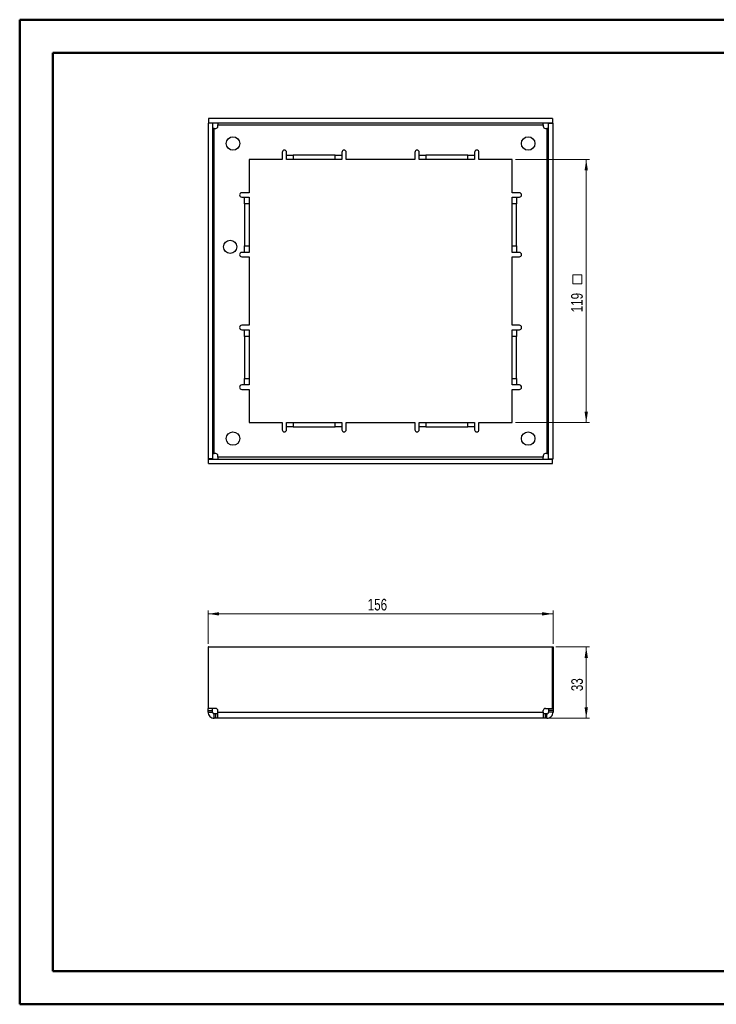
# Paper-space layout 'Sheet2' of a CAD drawing. Header units: millimetres. Extents: x 0 to 420, y 0 to 297.
# Tile 1 of 2: x 0 to 210, y 0 to 297. Entities that reach past the tile are written whole.
import ezdxf

# ---------------------------------------------------------------- set-up
doc = ezdxf.new("R2010")
doc.units = ezdxf.units.MM
doc.styles.add('SLDTEXTSTYLE1', font='TXT', dxfattribs={"width": 0.75})
doc.dimstyles.new('SLDDIMSTYLE0', dxfattribs={"dimtxt": 3.5, "dimasz": 3.302, "dimexe": 0, "dimexo": 0.0625, "dimgap": 0.875, "dimtad": 1, "dimlfac": 1.5, "dimrnd": 1e-09, "dimzin": 12, "dimdsep": 46, "dimtxsty": 'SLDTEXTSTYLE1', "dimsah": 1, "dimcen": 0.09, "dimadec": 0, "dimazin": 3, "dimtfac": 1, "dimtofl": 0, "dimtmove": 0, "dimatfit": 3, "dimfxl": 0, "dimfrac": 2, "dimtolj": 1, "dimtzin": 12, "dimarcsym": 0})

# ---------------------------------------------------------------- blocks, each defined once
blk = doc.blocks.new('_D')
at = {"color": 7, "linetype": 'Continuous', "lineweight": 0}
for p, q in [((57.17, 108.99), (57.17, 118.99)), ((161.17, 108.99), (161.17, 118.99)), ((57.17, 117.99), (161.17, 117.99))]:
    blk.add_line(p, q, dxfattribs=at)
at = {"color": 7, "linetype": 'Continuous', "lineweight": 18}
for points in [[(57.17, 117.99), (60.47, 117.49), (60.47, 118.5)], [(161.17, 117.99), (157.87, 118.5), (157.87, 117.49)]]:
    blk.add_solid(points, dxfattribs=at)
at = {"color": 7, "linetype": 'Continuous', "lineweight": 18, "insert": (105.29, 122.51), "char_height": 3.5, "attachment_point": 1, "style": 'SLDTEXTSTYLE1'}
blk.add_mtext('156', dxfattribs=at)
blk = doc.blocks.new('_D_1')
at = {"color": 7, "linetype": 'Continuous', "lineweight": 0}
for p, q in [((162.04, 108), (172.17, 108)), ((171.17, 108), (171.17, 86.49)), ((159.21, 86.49), (172.17, 86.49))]:
    blk.add_line(p, q, dxfattribs=at)
at = {"color": 7, "linetype": 'Continuous', "lineweight": 18}
for points in [[(171.17, 108), (170.67, 104.69), (171.68, 104.69)], [(171.17, 86.49), (171.68, 89.8), (170.67, 89.8)]]:
    blk.add_solid(points, dxfattribs=at)
at = {"color": 7, "linetype": 'Continuous', "lineweight": 18, "insert": (166.66, 94.66), "char_height": 3.5, "attachment_point": 1, "rotation": 90, "style": 'SLDTEXTSTYLE1'}
blk.add_mtext('33', dxfattribs=at)
blk = doc.blocks.new('SW_SYMBOL_MOD_BOX')
at = {"color": 0, "linetype": 'Continuous', "lineweight": 18}
for p, q in [((200, 200), (200, 800)), ((200, 800), (800, 800)), ((800, 800), (800, 200)), ((200, 200), (800, 200))]:
    blk.add_line(p, q, dxfattribs=at)
blk = doc.blocks.new('_D_3')
at = {"color": 7, "linetype": 'Continuous', "lineweight": 0}
for p, q in [((149.84, 255.03), (172.17, 255.03)), ((171.17, 255.03), (171.17, 175.69)), ((149.84, 175.69), (172.17, 175.69))]:
    blk.add_line(p, q, dxfattribs=at)
at = {"color": 7, "linetype": 'Continuous', "lineweight": 18}
for points in [[(171.17, 255.03), (170.67, 251.73), (171.68, 251.73)], [(171.17, 175.69), (171.68, 179), (170.67, 179)]]:
    blk.add_solid(points, dxfattribs=at)
at = {"color": 7, "linetype": 'Continuous', "lineweight": 18, "xscale": 0.004470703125, "yscale": 0.004470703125, "zscale": 0.004470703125, "rotation": 90.0000000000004}
blk.add_blockref('SW_SYMBOL_MOD_BOX', (170.69, 216.69), dxfattribs=at)
at = {"color": 7, "linetype": 'Continuous', "lineweight": 18, "insert": (166.61, 208.94), "char_height": 3.5, "attachment_point": 1, "rotation": 90, "style": 'SLDTEXTSTYLE1'}
blk.add_mtext('119', dxfattribs=at)

psp = doc.layouts.new('Sheet2')

# ---------------------------------------------------------------- linework, layer by layer
at = {"color": 7, "linetype": 'Continuous', "lineweight": 50}
for p, q in [((0.3793, 0.2148), (0.3793, 297.2148)), ((0.3793, 297.2148), (420.3793, 297.2148)), ((10.3793, 10.2148), (10.3793, 287.2148)), ((10.3793, 287.2148), (410.3793, 287.2148)), ((10.3793, 10.2148), (410.3793, 10.2148)), ((0.3793, 0.2148), (420.3793, 0.2148))]:
    psp.add_line(p, q, dxfattribs=at)
at = {"color": 7, "linetype": 'Continuous', "lineweight": 25}
for p, q in [((57.3063, 267.361), (57.3063, 266.0277)), ((161.0397, 267.361), (57.3063, 267.361)), ((161.0397, 267.361), (161.0397, 266.0277)), ((58.5063, 265.9943), (57.173, 265.9943)), ((57.173, 265.9943), (57.173, 164.7277)), ((161.0397, 266.0277), (57.3063, 266.0277)), ((58.5063, 265.9943), (58.5063, 164.7277)), ((59.0397, 166.3271), (59.0397, 264.3949)), ((59.0397, 264.3949), (59.4724, 264.3949)), ((60.1391, 265.4943), (158.2069, 265.4943)), ((60.1391, 265.0616), (60.1391, 265.4943)), ((158.2069, 265.4943), (158.2069, 265.0616)), ((158.8736, 264.3949), (159.3063, 264.3949)), ((159.3063, 264.3949), (159.3063, 166.3271)), ((159.8397, 265.9943), (161.173, 265.9943)), ((159.8397, 164.7277), (159.8397, 265.9943)), ((161.173, 164.7277), (161.173, 265.9943)), ((79.5063, 257.1943), (79.5063, 255.0277)), ((80.8397, 256.361), (80.8397, 257.1943)), ((80.8397, 255.0277), (80.8397, 256.361)), ((80.8397, 256.361), (82.8397, 256.361)), ((82.8397, 256.361), (82.8397, 255.0277)), ((95.5063, 256.361), (82.8397, 256.361)), ((95.5063, 255.0277), (95.5063, 256.361)), ((95.5063, 256.361), (97.5063, 256.361)), ((97.5063, 257.1943), (97.5063, 256.361)), ((97.5063, 256.361), (97.5063, 255.0277)), ((98.8397, 255.0277), (98.8397, 257.1943)), ((119.5063, 257.1943), (119.5063, 255.0277)), ((120.8397, 256.361), (120.8397, 257.1943)), ((120.8397, 255.0277), (120.8397, 256.361)), ((120.8397, 256.361), (122.8397, 256.361)), ((122.8397, 256.361), (122.8397, 255.0277)), ((135.5063, 256.361), (122.8397, 256.361)), ((135.5063, 255.0277), (135.5063, 256.361)), ((135.5063, 256.361), (137.5063, 256.361)), ((137.5063, 257.1943), (137.5063, 256.361)), ((137.5063, 256.361), (137.5063, 255.0277)), ((138.8397, 255.0277), (138.8397, 257.1943)), ((79.5063, 255.0277), (69.5063, 255.0277)), ((69.5063, 255.0277), (69.5063, 245.0277)), ((82.8397, 255.0277), (80.8397, 255.0277)), ((95.5063, 255.0277), (82.8397, 255.0277)), ((97.5063, 255.0277), (95.5063, 255.0277)), ((119.5063, 255.0277), (98.8397, 255.0277)), ((122.8397, 255.0277), (120.8397, 255.0277)), ((135.5063, 255.0277), (122.8397, 255.0277)), ((137.5063, 255.0277), (135.5063, 255.0277)), ((148.8397, 255.0277), (138.8397, 255.0277)), ((148.8397, 245.0277), (148.8397, 255.0277)), ((69.5063, 245.0277), (67.3397, 245.0277)), ((67.3397, 243.6943), (68.173, 243.6943)), ((68.173, 241.6943), (68.173, 243.6943)), ((68.173, 243.6943), (69.5063, 243.6943)), ((69.5063, 243.6943), (69.5063, 241.6943)), ((151.0063, 245.0277), (148.8397, 245.0277)), ((148.8397, 243.6943), (150.173, 243.6943)), ((148.8397, 241.6943), (148.8397, 243.6943)), ((150.173, 243.6943), (150.173, 241.6943)), ((150.173, 243.6943), (151.0063, 243.6943)), ((69.5063, 241.6943), (68.173, 241.6943)), ((68.173, 241.6943), (68.173, 229.0277)), ((69.5063, 241.6943), (69.5063, 229.0277)), ((150.173, 241.6943), (148.8397, 241.6943)), ((148.8397, 229.0277), (148.8397, 241.6943)), ((150.173, 229.0277), (150.173, 241.6943)), ((68.173, 227.0277), (68.173, 229.0277)), ((68.173, 229.0277), (69.5063, 229.0277)), ((69.5063, 229.0277), (69.5063, 227.0277)), ((148.8397, 229.0277), (150.173, 229.0277)), ((148.8397, 227.0277), (148.8397, 229.0277)), ((150.173, 229.0277), (150.173, 227.0277)), ((68.173, 227.0277), (67.3397, 227.0277)), ((69.5063, 227.0277), (68.173, 227.0277)), ((150.173, 227.0277), (148.8397, 227.0277)), ((151.0063, 227.0277), (150.173, 227.0277)), ((67.3397, 225.6943), (69.5063, 225.6943)), ((69.5063, 225.6943), (69.5063, 205.0277)), ((148.8397, 205.0277), (148.8397, 225.6943)), ((148.8397, 225.6943), (151.0063, 225.6943)), ((69.5063, 205.0277), (67.3397, 205.0277)), ((151.0063, 205.0277), (148.8397, 205.0277)), ((67.3397, 203.6943), (68.173, 203.6943)), ((68.173, 203.6943), (69.5063, 203.6943)), ((68.173, 201.6943), (68.173, 203.6943)), ((69.5063, 203.6943), (69.5063, 201.6943)), ((148.8397, 203.6943), (150.173, 203.6943)), ((148.8397, 201.6943), (148.8397, 203.6943)), ((150.173, 203.6943), (150.173, 201.6943)), ((150.173, 203.6943), (151.0063, 203.6943)), ((69.5063, 201.6943), (68.173, 201.6943)), ((68.173, 201.6943), (68.173, 189.0277)), ((69.5063, 201.6943), (69.5063, 189.0277)), ((150.173, 201.6943), (148.8397, 201.6943)), ((148.8397, 189.0277), (148.8397, 201.6943)), ((150.173, 189.0277), (150.173, 201.6943)), ((68.173, 189.0277), (69.5063, 189.0277)), ((68.173, 187.0277), (68.173, 189.0277)), ((69.5063, 189.0277), (69.5063, 187.0277)), ((148.8397, 189.0277), (150.173, 189.0277)), ((148.8397, 187.0277), (148.8397, 189.0277)), ((150.173, 189.0277), (150.173, 187.0277)), ((68.173, 187.0277), (67.3397, 187.0277)), ((67.3397, 185.6943), (69.5063, 185.6943)), ((69.5063, 187.0277), (68.173, 187.0277)), ((69.5063, 185.6943), (69.5063, 175.6943)), ((150.173, 187.0277), (148.8397, 187.0277)), ((148.8397, 175.6943), (148.8397, 185.6943)), ((148.8397, 185.6943), (151.0063, 185.6943)), ((151.0063, 187.0277), (150.173, 187.0277)), ((69.5063, 175.6943), (79.5063, 175.6943)), ((79.5063, 175.6943), (79.5063, 173.5277)), ((80.8397, 174.361), (80.8397, 175.6943)), ((80.8397, 175.6943), (82.8397, 175.6943)), ((82.8397, 175.6943), (82.8397, 174.361)), ((82.8397, 175.6943), (95.5063, 175.6943)), ((95.5063, 174.361), (95.5063, 175.6943)), ((95.5063, 175.6943), (97.5063, 175.6943)), ((97.5063, 175.6943), (97.5063, 174.361)), ((98.8397, 173.5277), (98.8397, 175.6943)), ((98.8397, 175.6943), (119.5063, 175.6943)), ((119.5063, 175.6943), (119.5063, 173.5277)), ((120.8397, 174.361), (120.8397, 175.6943)), ((120.8397, 175.6943), (122.8397, 175.6943)), ((122.8397, 175.6943), (122.8397, 174.361)), ((122.8397, 175.6943), (135.5063, 175.6943)), ((135.5063, 174.361), (135.5063, 175.6943)), ((135.5063, 175.6943), (137.5063, 175.6943)), ((137.5063, 175.6943), (137.5063, 174.361)), ((138.8397, 173.5277), (138.8397, 175.6943)), ((138.8397, 175.6943), (148.8397, 175.6943)), ((82.8397, 174.361), (80.8397, 174.361)), ((80.8397, 173.5277), (80.8397, 174.361)), ((82.8397, 174.361), (95.5063, 174.361)), ((97.5063, 174.361), (95.5063, 174.361)), ((97.5063, 174.361), (97.5063, 173.5277)), ((122.8397, 174.361), (120.8397, 174.361)), ((120.8397, 173.5277), (120.8397, 174.361)), ((122.8397, 174.361), (135.5063, 174.361)), ((137.5063, 174.361), (135.5063, 174.361)), ((137.5063, 174.361), (137.5063, 173.5277)), ((59.4724, 166.3271), (59.0397, 166.3271)), ((159.3063, 166.3271), (158.8736, 166.3271)), ((58.5063, 164.7277), (57.173, 164.7277)), ((57.3063, 163.361), (57.3063, 164.6943)), ((57.3063, 164.6943), (161.0397, 164.6943)), ((57.3063, 163.361), (161.0397, 163.361)), ((60.1391, 165.2277), (60.1391, 165.6604)), ((158.2069, 165.2277), (60.1391, 165.2277)), ((158.2069, 165.6604), (158.2069, 165.2277)), ((159.8397, 164.7277), (161.173, 164.7277)), ((161.0397, 163.361), (161.0397, 164.6943)), ((57.3063, 107.995), (57.173, 107.995)), ((57.173, 107.995), (57.173, 89.4611)), ((57.3063, 89.4611), (57.3063, 107.995)), ((57.3063, 107.995), (161.0397, 107.995)), ((161.0397, 89.4611), (161.0397, 107.995)), ((161.0397, 107.995), (161.173, 107.995)), ((161.173, 107.995), (161.173, 89.4611)), ((57.173, 89.4611), (57.3063, 89.4611)), ((57.173, 88.7944), (57.173, 89.4611)), ((59.4724, 89.4611), (57.3063, 89.4611)), ((58.5063, 88.7944), (58.5063, 89.4611)), ((158.8736, 89.4611), (161.0397, 89.4611)), ((159.8397, 89.4611), (159.8397, 88.7944)), ((161.173, 89.4611), (161.0397, 89.4611)), ((161.173, 89.4611), (161.173, 88.7944)), ((57.173, 88.7944), (58.5063, 88.7944)), ((57.173, 88.3617), (57.173, 88.7944)), ((57.173, 88.3617), (58.5063, 88.3617)), ((58.5063, 88.3617), (58.5063, 88.7944)), ((59.0397, 86.495), (59.0397, 87.8283)), ((59.4724, 87.8283), (59.0397, 87.8283)), ((59.4724, 86.495), (59.0397, 86.495)), ((59.4724, 86.495), (59.4724, 87.8283)), ((60.1391, 87.8283), (59.4724, 87.8283)), ((60.1391, 86.495), (59.4724, 86.495)), ((60.1391, 88.3617), (60.1391, 88.7944)), ((60.1391, 88.3617), (158.2069, 88.3617)), ((158.2069, 86.495), (60.1391, 86.495)), ((158.2069, 88.3617), (158.2069, 88.7944)), ((158.8736, 87.8283), (158.2069, 87.8283)), ((158.8736, 86.495), (158.2069, 86.495)), ((158.8736, 86.495), (158.8736, 87.8283)), ((159.3063, 87.8283), (158.8736, 87.8283)), ((159.3063, 86.495), (158.8736, 86.495)), ((159.3063, 86.495), (159.3063, 87.8283)), ((161.173, 88.7944), (159.8397, 88.7944)), ((159.8397, 88.7944), (159.8397, 88.3617)), ((161.173, 88.3617), (159.8397, 88.3617)), ((161.173, 88.7944), (161.173, 88.3617))]:
    psp.add_line(p, q, dxfattribs=at)
for centre, radius in [((64.673, 259.861), 2.0333), ((153.673, 259.861), 2.0333), ((63.8397, 228.6943), 2), ((64.673, 170.861), 2.0333), ((153.673, 170.861), 2.0333)]:
    psp.add_circle(centre, radius, dxfattribs=at)
for centre, start, end in [((59.4724, 265.0616), 270, 0), ((158.8736, 265.0616), 180, 270), ((80.173, 257.1943), 90, 180), ((80.173, 257.1943), 0, 90), ((98.173, 257.1943), 90, 180), ((98.173, 257.1943), 0, 90), ((120.173, 257.1943), 90, 180), ((120.173, 257.1943), 0, 90), ((138.173, 257.1943), 90, 180), ((138.173, 257.1943), 0, 90), ((67.3397, 244.361), 90, 180), ((67.3397, 244.361), 180, 270), ((151.0063, 244.361), 0, 90), ((151.0063, 244.361), 270, 0), ((67.3397, 226.361), 90, 180), ((67.3397, 226.361), 180, 270), ((151.0063, 226.361), 0, 90), ((151.0063, 226.361), 270, 0), ((67.3397, 204.361), 90, 180), ((151.0063, 204.361), 0, 90), ((67.3397, 204.361), 180, 270), ((151.0063, 204.361), 270, 0), ((67.3397, 186.361), 90, 180), ((67.3397, 186.361), 180, 270), ((151.0063, 186.361), 0, 90), ((151.0063, 186.361), 270, 0), ((80.173, 173.5277), 180, 270), ((80.173, 173.5277), 270, 0), ((98.173, 173.5277), 180, 270), ((98.173, 173.5277), 270, 0), ((120.173, 173.5277), 180, 270), ((120.173, 173.5277), 270, 0), ((138.173, 173.5277), 180, 270), ((138.173, 173.5277), 270, 0), ((59.4724, 165.6604), 0, 90), ((158.8736, 165.6604), 90, 180), ((59.4724, 88.7944), 0, 90), ((158.8736, 88.7944), 90, 180)]:
    psp.add_arc(centre, 0.6667, start, end, dxfattribs=at)
for points, knots in [([(59.0397, 264.3949), (58.9, 264.3949), (58.7613, 264.3949), (58.5638, 264.3949), (58.5063, 264.3949), (58.5063, 264.3949)], [0, 0, 0, 0, 0.5, 0.5, 1, 1, 1, 1]), ([(60.1391, 266.0277), (60.1391, 266.0277), (60.1391, 265.9702), (60.1391, 265.7727), (60.1391, 265.634), (60.1391, 265.4943)], [0, 0, 0, 0, 0.5, 0.5, 1, 1, 1, 1]), ([(158.2069, 265.4943), (158.2069, 265.634), (158.2069, 265.7727), (158.2069, 265.9702), (158.2069, 266.0277), (158.2069, 266.0277)], [0, 0, 0, 0, 0.5, 0.5, 1, 1, 1, 1]), ([(159.8397, 264.3949), (159.8397, 264.3949), (159.7822, 264.3949), (159.5847, 264.3949), (159.446, 264.3949), (159.3063, 264.3949)], [0, 0, 0, 0, 0.5, 0.5, 1, 1, 1, 1]), ([(58.5063, 166.3271), (58.5063, 166.3271), (58.5638, 166.3271), (58.7613, 166.3271), (58.9, 166.3271), (59.0397, 166.3271)], [0, 0, 0, 0, 0.5, 0.5, 1, 1, 1, 1]), ([(159.3063, 166.3271), (159.446, 166.3271), (159.5847, 166.3271), (159.7822, 166.3271), (159.8397, 166.3271), (159.8397, 166.3271)], [0, 0, 0, 0, 0.5, 0.5, 1, 1, 1, 1]), ([(60.1391, 165.2277), (60.1391, 165.088), (60.1391, 164.9493), (60.1391, 164.7518), (60.1391, 164.6943), (60.1391, 164.6943)], [0, 0, 0, 0, 0.5, 0.5, 1, 1, 1, 1]), ([(158.2069, 164.6943), (158.2069, 164.6943), (158.2069, 164.7518), (158.2069, 164.9493), (158.2069, 165.088), (158.2069, 165.2277)], [0, 0, 0, 0, 0.5, 0.5, 1, 1, 1, 1]), ([(57.173, 88.3617), (57.173, 88.1173), (57.2216, 87.8731), (57.4086, 87.4216), (57.547, 87.2145), (57.8925, 86.869), (58.0996, 86.7306), (58.5511, 86.5436), (58.7953, 86.495), (59.0397, 86.495)], [0, 0, 0, 0, 0.25, 0.25, 0.5, 0.5, 0.75, 0.75, 1, 1, 1, 1]), ([(58.5063, 88.3617), (58.5063, 88.222), (58.5638, 88.0833), (58.7613, 87.8858), (58.9, 87.8283), (59.0397, 87.8283)], [0, 0, 0, 0, 0.5, 0.5, 1, 1, 1, 1]), ([(60.1391, 86.495), (60.1391, 86.495), (60.1391, 86.5436), (60.1391, 86.7306), (60.1391, 86.869), (60.1391, 87.2145), (60.1391, 87.4216), (60.1391, 87.8731), (60.1391, 88.1173), (60.1391, 88.3617)], [0, 0, 0, 0, 0.25, 0.25, 0.5, 0.5, 0.75, 0.75, 1, 1, 1, 1]), ([(158.2069, 88.3617), (158.2069, 88.1173), (158.2069, 87.8731), (158.2069, 87.4216), (158.2069, 87.2145), (158.2069, 86.869), (158.2069, 86.7306), (158.2069, 86.5436), (158.2069, 86.495), (158.2069, 86.495)], [0, 0, 0, 0, 0.25, 0.25, 0.5, 0.5, 0.75, 0.75, 1, 1, 1, 1]), ([(159.3063, 87.8283), (159.446, 87.8283), (159.5847, 87.8858), (159.7822, 88.0833), (159.8397, 88.222), (159.8397, 88.3617)], [0, 0, 0, 0, 0.5, 0.5, 1, 1, 1, 1]), ([(159.3063, 86.495), (159.5507, 86.495), (159.7949, 86.5436), (160.2464, 86.7306), (160.4535, 86.869), (160.799, 87.2145), (160.9374, 87.4216), (161.1244, 87.8731), (161.173, 88.1173), (161.173, 88.3617)], [0, 0, 0, 0, 0.25, 0.25, 0.5, 0.5, 0.75, 0.75, 1, 1, 1, 1])]:
    psp.add_open_spline(points, degree=3, knots=knots, dxfattribs=at)

# ---------------------------------------------------------------- dimensions: what is measured, and where the dimension line sits
at = {"color": 7, "linetype": 'Continuous', "lineweight": 18}
for base, p1, p2, text, picture, middle in [((171.173, 175.6943), (148.8397, 255.0277), (148.8397, 175.6943), '<>{\\fGDT;o}', '_D_3', (171.173, 215.315)), ((171.173, 86.495), (161.0397, 107.995), (158.2069, 86.495), '33', '_D_1', (171.173, 97.245))]:
    dim = psp.add_linear_dim(base=base, p1=p1, p2=p2, angle=90, text=text, dimstyle='SLDDIMSTYLE0', dxfattribs=at)
    dim.commit()
    dim.dimension.update_dxf_attribs({"geometry": picture, "text_midpoint": middle, "dimtype": 160})
dim = psp.add_linear_dim(base=(161.173, 117.995), p1=(57.173, 107.995), p2=(161.173, 107.995), dimstyle='SLDDIMSTYLE0', dxfattribs=at)
dim.commit()
dim.dimension.update_dxf_attribs({"geometry": '_D', "text_midpoint": (109.173, 117.995), "dimtype": 160})

doc.saveas('drawing.dxf')
